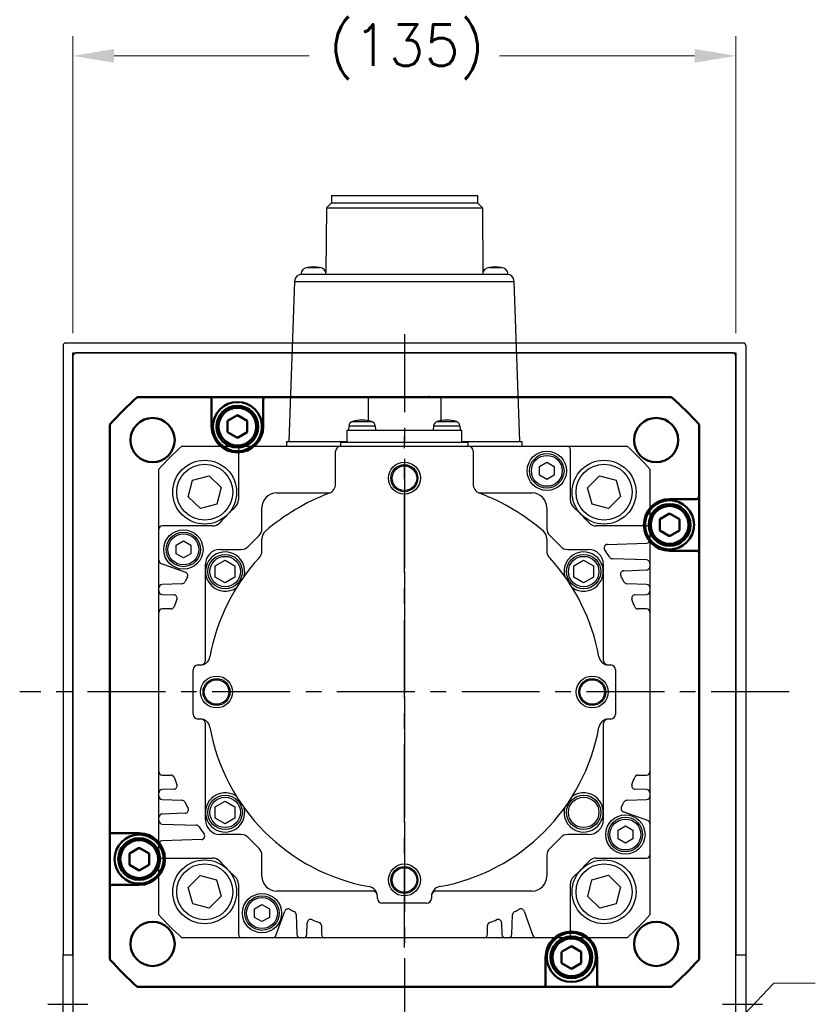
# Model space of a CAD drawing. Extents: x 47048 to 48733, y 10397 to 11585.
# Tile 10 of 25: x 48410 to 48571, y 10897 to 11097. Entities that reach past the tile are written whole.
import ezdxf

# ---------------------------------------------------------------- set-up
doc = ezdxf.new("R2010")
doc.units = 0
doc.header["$LTSCALE"] = 25.4
doc.linetypes.add('CENTER', pattern=[2, 1.25, -0.25, 0.25, -0.25])
doc.layers.get('0').update_dxf_attribs({"linetype": 'CONTINUOUS'})
doc.layers.get('Defpoints').update_dxf_attribs({"linetype": 'CONTINUOUS'})
for name, color, linetype, lineweight in [('2d ConnectionPoints', 7, 'CONTINUOUS', 50), ('AM_0', 7, 'CONTINUOUS', 50), ('ATA-DIM', 252, 'CONTINUOUS', 25)]:
    doc.layers.add(name, color=color, linetype=linetype, lineweight=lineweight)
doc.layers.add('ATA-CENTER', color=133, linetype='CENTER')
doc.styles.get("Standard").update_dxf_attribs({"font": 'simplex.shx'})
doc.dimstyles.new('ata_A1', dxfattribs={"dimtxt": 4.2, "dimasz": 4.2, "dimexe": 2, "dimexo": 2, "dimgap": 2, "dimtad": 0, "dimtih": 1, "dimtoh": 1, "dimdec": 6, "dimdsep": 46, "dimtxsty": 'Standard', "dimcen": 0, "dimclrd": 252, "dimclre": 252, "dimclrt": 4, "dimadec": 6, "dimazin": 2, "dimtfac": 1, "dimtdec": 6, "dimtofl": 0, "dimtmove": 0, "dimatfit": 3, "dimfxl": 0, "dimtolj": 1, "dimtzin": 0, "dimlwd": 0, "dimlwe": 0, "dimarcsym": 0})

# ---------------------------------------------------------------- blocks, each defined once
blk = doc.blocks.new('*D19564')
at = {"layer": 'ATA-DIM', "color": 252, "lineweight": 0}
for p, q in [((48563.82, 10901.23), (48542.39, 10878.76)), ((48572.24, 10901.23), (48563.82, 10901.23))]:
    blk.add_line(p, q, dxfattribs=at)
at = {"layer": 'ATA-DIM', "color": 252}
blk.add_solid([(48541.38, 10879.72), (48543.4, 10877.79), (48536.59, 10872.68)], dxfattribs=at)
at = {"layer": 'Defpoints', "color": 0}
for p in [(48536.59, 10872.68), (48529, 10864.72)]:
    blk.add_point(p, dxfattribs=at)
at = {"layer": 'ATA-DIM', "color": 4, "ltscale": 0.2, "insert": (48614.42, 10901.23), "char_height": 8.4, "attachment_point": 5}
blk.add_mtext('4-%%c11 THRU', dxfattribs=at)
blk = doc.blocks.new('*D19563')
at = {"layer": 'ATA-DIM', "color": 252, "lineweight": 0}
for p, q in [((48421.1, 11033.5), (48421.1, 11093.94)), ((48556.1, 11033.5), (48556.1, 11093.94)), ((48429.5, 11089.94), (48469.23, 11089.94)), ((48547.7, 11089.94), (48507.98, 11089.94))]:
    blk.add_line(p, q, dxfattribs=at)
at = {"layer": 'ATA-DIM', "color": 252}
for points in [[(48429.5, 11091.34), (48429.5, 11088.54), (48421.1, 11089.94)], [(48547.7, 11088.54), (48547.7, 11091.34), (48556.1, 11089.94)]]:
    blk.add_solid(points, dxfattribs=at)
at = {"layer": 'Defpoints', "color": 0}
for p in [(48556.1, 11089.94), (48421.1, 11029.5), (48556.1, 11029.5)]:
    blk.add_point(p, dxfattribs=at)
at = {"layer": 'ATA-DIM', "color": 4, "ltscale": 0.2, "insert": (48473.23, 11096.33), "char_height": 8.4, "attachment_point": 1}
blk.add_mtext('\\A1;(135)', dxfattribs=at)
blk = doc.blocks.new('DFH EH')
for p, q in [((33659.8, 3135.59), (33659.8, 3011.59)), ((33798.3, 3136.09), (33660.3, 3136.09)), ((33798.8, 3135.59), (33798.8, 3011.59)), ((33661.8, 3011.59), (33661.8, 3134.09)), ((33661.8, 3134.09), (33796.8, 3134.09)), ((33796.8, 3134.09), (33796.8, 3011.59)), ((33659.8, 3130.59), (33659.8, 3011.59)), ((33659.8, 2991.59), (33659.8, 3011.59)), ((33659.8, 3011.59), (33661.8, 3011.59)), ((33659.8, 2991.59), (33659.8, 3011.59)), ((33661.8, 3011.59), (33661.8, 2991.59)), ((33796.8, 3011.59), (33798.8, 3011.59)), ((33796.8, 2991.59), (33796.8, 3011.59)), ((33798.8, 3011.59), (33798.8, 2991.59)), ((33659.8, 2991.59), (33659.8, 2946.59)), ((33661.8, 2991.59), (33659.8, 2991.59)), ((33659.8, 2991.59), (33659.8, 2867.59)), ((33661.8, 2869.09), (33661.8, 2991.59)), ((33798.8, 2991.59), (33796.8, 2991.59)), ((33796.8, 2991.59), (33796.8, 2869.09)), ((33798.8, 2991.59), (33798.8, 2867.59)), ((33659.8, 2936.59), (33659.8, 2946.59)), ((33659.8, 2936.59), (33659.8, 2872.59)), ((33796.8, 2869.09), (33661.8, 2869.09)), ((33660.3, 2867.09), (33798.3, 2867.09))]:
    blk.add_line(p, q)
for centre, start, end in [((33660.3, 3135.59), 90, 180), ((33798.3, 3135.59), 0, 90), ((33660.3, 2867.59), 180, 270), ((33798.3, 2867.59), 270, 0)]:
    blk.add_arc(centre, 0.5, start, end)
at = {"layer": 'ATA-CENTER', "ltscale": 0.5}
for p, q in [((33656.68, 3001.59), (33664.81, 3001.59)), ((33794.06, 3001.59), (33802.19, 3001.59))]:
    blk.add_line(p, q, dxfattribs=at)

msp = doc.modelspace()

# ---------------------------------------------------------------- linework, layer by layer
for p, q in [((48473.7344126, 11061.503029), (48473.7344126, 11060.003029)), ((48473.7344126, 11061.503029), (48503.4744126, 11061.503029)), ((48503.4744126, 11061.503029), (48503.4744126, 11060.003029)), ((48473.7344126, 11060.003029), (48472.7344126, 11059.003029)), ((48473.7344126, 11060.003029), (48503.4744126, 11060.003029)), ((48503.4744126, 11060.003029), (48504.4744126, 11059.003029)), ((48472.7344126, 11059.003029), (48472.6370389, 11045.8575816)), ((48472.7344126, 11059.003029), (48504.4744126, 11059.003029)), ((48504.4744126, 11059.003029), (48504.5717862, 11045.8575816)), ((48467.5044126, 11045.503029), (48467.7402519, 11045.503029)), ((48467.7402519, 11045.503029), (48509.4685732, 11045.503029)), ((48468.9025187, 11046.899075), (48471.3063064, 11046.899075)), ((48505.9025187, 11046.899075), (48508.3063064, 11046.899075)), ((48509.4685732, 11045.503029), (48509.7044126, 11045.503029)), ((48466.2411656, 11044.0553782), (48465.1044126, 11011.503029)), ((48466.2411656, 11044.0553782), (48510.9676595, 11044.0553782)), ((48512.1044126, 11011.503029), (48510.9676595, 11044.0553782)), ((48421.1044126, 11029.003029), (48421.6044126, 11029.503029)), ((48555.6044126, 11029.503029), (48421.6044126, 11029.503029)), ((48555.6044126, 11029.503029), (48556.1044126, 11029.003029)), ((48421.1044126, 11029.003029), (48421.1044126, 10765.003029)), ((48556.1044126, 10765.003029), (48556.1044126, 11029.003029)), ((48481.2044126, 11020.503029), (48481.2044126, 11015.6941174)), ((48481.2044126, 11020.503029), (48496.0044126, 11020.503029)), ((48496.0044126, 11020.503029), (48496.0044126, 11015.6941174)), ((48478.0147853, 11015.5231376), (48481.9340398, 11015.5231376)), ((48495.2747853, 11015.5231376), (48499.1940398, 11015.5231376)), ((48476.9044126, 11013.803029), (48476.9044126, 11011.303029)), ((48476.9044126, 11013.803029), (48500.3044126, 11013.803029)), ((48477.2985372, 11014.6502778), (48477.2244126, 11013.803029)), ((48477.2985372, 11014.6502778), (48482.6502879, 11014.6502778)), ((48482.6502879, 11014.6502778), (48482.7244126, 11013.803029)), ((48494.5585372, 11014.6502778), (48494.4844126, 11013.803029)), ((48494.5585372, 11014.6502778), (48499.9102879, 11014.6502778)), ((48499.9102879, 11014.6502778), (48499.9844126, 11013.803029)), ((48500.3044126, 11011.303029), (48500.3044126, 11013.803029)), ((48464.6044126, 11011.503029), (48464.6044126, 11010.503029)), ((48464.6044126, 11011.503029), (48476.9044126, 11011.503029)), ((48475.6044126, 11011.303029), (48475.6044126, 11010.503029)), ((48475.6044126, 11011.303029), (48501.6044126, 11011.303029)), ((48500.3044126, 11011.503029), (48512.6044126, 11011.503029)), ((48501.6044126, 11010.503029), (48501.6044126, 11011.303029)), ((48512.6044126, 11010.503029), (48512.6044126, 11011.503029)), ((48443.2585197, 11010.503029), (48455.5030201, 11010.503029)), ((48454.807195, 11009.8072039), (48454.807195, 10999.5736937)), ((48455.5030201, 11010.503029), (48475.6044126, 11010.503029)), ((48474.6044126, 11002.8298821), (48474.6044126, 11009.503029)), ((48475.6044126, 11010.503029), (48501.6044126, 11010.503029)), ((48501.6044126, 11010.503029), (48521.7058034, 11010.503029)), ((48502.6044126, 11009.503029), (48502.6044126, 11002.8298821)), ((48521.7058034, 11010.503029), (48533.9503054, 11010.503029)), ((48522.4016284, 10999.5736937), (48522.4016284, 11009.8072039)), ((48516.1044126, 11006.3690544), (48517.6044126, 11007.2350798)), ((48517.6044126, 11007.2350798), (48519.1044126, 11006.3690544)), ((48438.6044117, 10993.6044206), (48438.6044126, 11005.8489218)), ((48516.1044126, 11004.6370035), (48516.1044126, 11006.3690544)), ((48519.1044126, 11006.3690544), (48519.1044126, 11004.6370035)), ((48538.6044126, 11005.8489218), (48538.6044117, 10993.6044206)), ((48444.6064741, 11000.2402107), (48445.4781172, 11003.5928572)), ((48445.4781172, 11003.5928572), (48448.8174158, 11004.5143153)), ((48448.8174158, 11004.5143153), (48451.2850712, 11002.083127)), ((48517.6044126, 11003.7709781), (48516.1044126, 11004.6370035)), ((48519.1044126, 11004.6370035), (48517.6044126, 11003.7709781)), ((48525.910406, 11002.033312), (48528.3415943, 11004.5009674)), ((48528.3415943, 11004.5009674), (48531.6942408, 11003.6293243)), ((48531.6942408, 11003.6293243), (48532.6156989, 11000.2900257)), ((48451.2850712, 11002.083127), (48450.4134281, 10998.7304805)), ((48526.8318642, 10998.6940134), (48525.910406, 11002.033312)), ((48447.0741295, 10997.8090224), (48444.6064741, 11000.2402107)), ((48462.6044126, 11001.003029), (48473.4184196, 11001.003029)), ((48503.7904055, 11001.003029), (48514.6044126, 11001.003029)), ((48532.6156989, 11000.2900257), (48530.1845106, 10997.8223703)), ((48450.4134281, 10998.7304805), (48447.0741295, 10997.8090224)), ((48459.6044126, 10993.7514561), (48459.6044126, 10998.003029)), ((48517.6044126, 10998.003029), (48517.6044126, 10993.7514561)), ((48530.1845106, 10997.8223703), (48526.8318642, 10998.6940134)), ((48438.6044117, 10987.3321992), (48438.6044117, 10993.6044206)), ((48449.533747, 10994.3002457), (48439.3002368, 10994.3002457)), ((48537.9085867, 10994.3002457), (48527.6750765, 10994.3002457)), ((48538.6044117, 10993.6044206), (48538.6044117, 10991.4930708)), ((48442.1044126, 10990.3690544), (48443.6044126, 10991.2350798)), ((48443.6044126, 10991.2350798), (48445.1044126, 10990.3690544)), ((48456.770199, 10990.0888154), (48459.0186261, 10992.3372425)), ((48459.6044126, 10989.2095178), (48459.6044126, 10991.6889633)), ((48517.6044126, 10991.6889633), (48517.6044126, 10989.2095178)), ((48518.190199, 10992.3372425), (48520.4386261, 10990.0888154)), ((48538.6044117, 10991.4930708), (48538.6044117, 10986.6700447)), ((48442.1044126, 10988.6370035), (48442.1044126, 10990.3690544)), ((48445.1044126, 10990.3690544), (48445.1044126, 10988.6370035)), ((48451.1044126, 10989.503029), (48455.3559854, 10989.503029)), ((48521.8528397, 10989.503029), (48526.1044126, 10989.503029)), ((48529.9371459, 10990.5184528), (48537.9328706, 10990.7976697)), ((48438.6044117, 10981.6998658), (48438.6044117, 10987.3321992)), ((48443.6044126, 10987.7709781), (48442.1044126, 10988.6370035)), ((48445.1044126, 10988.6370035), (48443.6044126, 10987.7709781)), ((48450.1044126, 10986.1577295), (48452.1044126, 10987.31243)), ((48452.1044126, 10987.31243), (48454.1044126, 10986.1577295)), ((48523.1044126, 10986.1577295), (48525.1044126, 10987.31243)), ((48525.1044126, 10987.31243), (48527.1044126, 10986.1577295)), ((48537.9328706, 10987.3654459), (48530.9732792, 10987.6084802)), ((48439.0622506, 10986.6783375), (48444.0338036, 10984.8688402)), ((48448.1044126, 10985.003029), (48448.1044126, 10986.503029)), ((48448.1044126, 10967.003029), (48448.1044126, 10985.003029)), ((48450.1044126, 10983.8483284), (48450.1044126, 10986.1577295)), ((48454.1044126, 10986.1577295), (48454.1044126, 10983.8483284)), ((48523.1044126, 10983.8483284), (48523.1044126, 10986.1577295)), ((48527.1044126, 10986.1577295), (48527.1044126, 10983.8483284)), ((48529.1044126, 10986.503029), (48529.1044126, 10985.003029)), ((48529.1044126, 10985.003029), (48529.1044126, 10967.003029)), ((48533.2519729, 10985.1670123), (48537.9328706, 10985.3304729)), ((48538.6044117, 10986.6700447), (48538.6044117, 10986.025874)), ((48538.6044117, 10986.025874), (48538.6044117, 10981.6998658)), ((48452.1044126, 10982.6936279), (48450.1044126, 10983.8483284)), ((48454.1044126, 10983.8483284), (48452.1044126, 10982.6936279)), ((48525.1044126, 10982.6936279), (48523.1044126, 10983.8483284)), ((48527.1044126, 10983.8483284), (48525.1044126, 10982.6936279)), ((48438.6044117, 10981.0556951), (48438.6044117, 10981.6998658)), ((48438.6044117, 10976.7058123), (48438.6044117, 10981.0556951)), ((48443.3133996, 10982.5362577), (48439.2759528, 10982.395267)), ((48537.9328706, 10982.395267), (48533.8954239, 10982.5362577)), ((48538.6044117, 10981.6998658), (48538.6044117, 10981.0556951)), ((48538.6044117, 10981.0556951), (48538.6044117, 10976.7058123)), ((48439.2759528, 10980.3602939), (48441.6598436, 10980.2770466)), ((48535.5489799, 10980.2770466), (48537.9328706, 10980.3602939)), ((48441.0596687, 10977.4016373), (48439.3002368, 10977.4016373)), ((48537.9085867, 10977.4016373), (48536.1491548, 10977.4016373)), ((48438.6044117, 10944.3002457), (48438.6044117, 10976.7058123)), ((48538.6044117, 10976.7058123), (48538.6044117, 10944.3002457)), ((48445.6044126, 10956.003029), (48445.6044126, 10965.003029)), ((48446.6044126, 10966.003029), (48447.0254215, 10966.003029)), ((48530.1834037, 10966.003029), (48530.6044126, 10966.003029)), ((48531.6044126, 10965.003029), (48531.6044126, 10956.003029)), ((48447.0254215, 10955.003029), (48446.6044126, 10955.003029)), ((48530.6044126, 10955.003029), (48530.1834037, 10955.003029)), ((48448.1044126, 10936.003029), (48448.1044126, 10954.003029)), ((48529.1044126, 10954.003029), (48529.1044126, 10936.003029)), ((48438.6044117, 10939.9503628), (48438.6044117, 10944.3002457)), ((48439.3002368, 10943.6044206), (48441.0596687, 10943.6044206)), ((48536.1491548, 10943.6044206), (48537.9085867, 10943.6044206)), ((48538.6044117, 10944.3002457), (48538.6044117, 10939.9503628)), ((48438.6044117, 10939.3061921), (48438.6044117, 10939.9503628)), ((48438.6044117, 10934.9801839), (48438.6044117, 10939.3061921)), ((48441.6598436, 10940.7290113), (48439.2759528, 10940.645764)), ((48537.9328706, 10940.645764), (48535.5489799, 10940.7290113)), ((48538.6044117, 10939.9503628), (48538.6044117, 10939.3061921)), ((48538.6044117, 10939.3061921), (48538.6044117, 10933.6738587)), ((48439.2759528, 10938.6107909), (48443.3133996, 10938.4698002)), ((48450.1044126, 10937.1577295), (48452.1044126, 10938.31243)), ((48450.1044126, 10934.8483284), (48450.1044126, 10937.1577295)), ((48452.1044126, 10938.31243), (48454.1044126, 10937.1577295)), ((48454.1044126, 10937.1577295), (48454.1044126, 10934.8483284)), ((48533.8954239, 10938.4698002), (48537.9328706, 10938.6107909)), ((48438.6044117, 10934.3360132), (48438.6044117, 10934.9801839)), ((48443.9568506, 10935.8390456), (48439.2759528, 10935.6755851)), ((48448.1044126, 10934.503029), (48448.1044126, 10936.003029)), ((48529.1044126, 10936.003029), (48529.1044126, 10934.503029)), ((48538.1465729, 10934.3277204), (48533.1750199, 10936.1372177)), ((48438.6044117, 10929.5129871), (48438.6044117, 10934.3360132)), ((48439.2759528, 10933.640612), (48446.2355443, 10933.3975777)), ((48452.1044126, 10933.6936279), (48450.1044126, 10934.8483284)), ((48454.1044126, 10934.8483284), (48452.1044126, 10933.6936279)), ((48532.1044126, 10932.3690544), (48533.6044126, 10933.2350798)), ((48533.6044126, 10933.2350798), (48535.1044126, 10932.3690544)), ((48538.6044117, 10933.6738587), (48538.6044117, 10927.4016373)), ((48455.3559854, 10931.503029), (48451.1044126, 10931.503029)), ((48459.0186261, 10928.6688154), (48456.770199, 10930.9172425)), ((48520.4386261, 10930.9172425), (48518.190199, 10928.6688154)), ((48526.1044126, 10931.503029), (48521.8528397, 10931.503029)), ((48532.1044126, 10930.6370035), (48532.1044126, 10932.3690544)), ((48535.1044126, 10932.3690544), (48535.1044126, 10930.6370035)), ((48438.6044117, 10927.4016373), (48438.6044117, 10929.5129871)), ((48447.2716776, 10930.4876051), (48439.2759528, 10930.2083882)), ((48533.6044126, 10929.7709781), (48532.1044126, 10930.6370035)), ((48535.1044126, 10930.6370035), (48533.6044126, 10929.7709781)), ((48438.6044126, 10915.1571361), (48438.6044117, 10927.4016373)), ((48459.6044126, 10923.003029), (48459.6044126, 10927.2546018)), ((48517.6044126, 10927.2546018), (48517.6044126, 10923.003029)), ((48538.6044117, 10927.4016373), (48538.6044126, 10915.1571361)), ((48439.3002368, 10926.7058123), (48449.533747, 10926.7058123)), ((48527.6750765, 10926.7058123), (48537.9085867, 10926.7058123)), ((48444.5931262, 10920.7160322), (48447.0243145, 10923.1836876)), ((48447.0243145, 10923.1836876), (48450.376961, 10922.3120445)), ((48526.795397, 10922.2755774), (48530.1346956, 10923.1970355)), ((48530.1346956, 10923.1970355), (48532.602351, 10920.7658472)), ((48450.376961, 10922.3120445), (48451.2984191, 10918.9727459)), ((48454.807195, 10921.4323642), (48454.807195, 10911.198854)), ((48522.4016284, 10911.198854), (48522.4016284, 10921.4323642)), ((48525.9237539, 10918.9229309), (48526.795397, 10922.2755774)), ((48445.5145843, 10917.3767336), (48444.5931262, 10920.7160322)), ((48451.2984191, 10918.9727459), (48448.8672308, 10916.5050905)), ((48482.1044126, 10920.003029), (48462.6044126, 10920.003029)), ((48483.1044126, 10918.503029), (48483.1044126, 10918.9240379)), ((48494.1044126, 10918.9240379), (48494.1044126, 10918.503029)), ((48514.6044126, 10920.003029), (48495.1044126, 10920.003029)), ((48528.3914093, 10916.4917426), (48525.9237539, 10918.9229309)), ((48532.602351, 10920.7658472), (48531.7307079, 10917.4132007)), ((48448.8672308, 10916.5050905), (48445.5145843, 10917.3767336)), ((48458.1044126, 10916.3690544), (48459.6044126, 10917.2350798)), ((48459.6044126, 10917.2350798), (48461.1044126, 10916.3690544)), ((48493.1044126, 10917.503029), (48484.1044126, 10917.503029)), ((48531.7307079, 10917.4132007), (48528.3914093, 10916.4917426)), ((48458.1044126, 10914.6370035), (48458.1044126, 10916.3690544)), ((48461.1044126, 10916.3690544), (48461.1044126, 10914.6370035)), ((48462.4291031, 10910.9608678), (48464.2386005, 10915.9324208)), ((48466.571183, 10915.2120168), (48466.7121737, 10911.1745701)), ((48510.4966498, 10911.1745701), (48510.6376405, 10915.2120168)), ((48512.970223, 10915.9324208), (48514.7797203, 10910.9608678)), ((48459.6044126, 10913.7709781), (48458.1044126, 10914.6370035)), ((48461.1044126, 10914.6370035), (48459.6044126, 10913.7709781)), ((48468.7471468, 10911.1745701), (48468.8303941, 10913.5584608)), ((48471.7058034, 10912.9582859), (48471.7058034, 10911.198854)), ((48505.5030201, 10911.198854), (48505.5030201, 10912.9582859)), ((48508.3784294, 10913.5584608), (48508.4616767, 10911.1745701)), ((48455.5030201, 10910.503029), (48443.2585197, 10910.503029)), ((48461.7752415, 10910.503029), (48455.5030201, 10910.503029)), ((48467.4075749, 10910.503029), (48461.7752415, 10910.503029)), ((48468.0517456, 10910.503029), (48467.4075749, 10910.503029)), ((48472.4016284, 10910.503029), (48468.0517456, 10910.503029)), ((48504.807195, 10910.503029), (48472.4016284, 10910.503029)), ((48509.1570779, 10910.503029), (48504.807195, 10910.503029)), ((48509.8012486, 10910.503029), (48509.1570779, 10910.503029)), ((48515.433582, 10910.503029), (48509.8012486, 10910.503029)), ((48521.7058034, 10910.503029), (48515.433582, 10910.503029)), ((48533.9503054, 10910.503029), (48521.7058034, 10910.503029))]:
    msp.add_line(p, q)
for centre, radius in [((48517.6044126, 11005.503029), 4), ((48447.9457726, 11001.1616689), 6.5), ((48488.6044126, 11004.003029), 3.25), ((48517.6044126, 11005.503029), 3.5), ((48517.6044126, 11005.503029), 3.15), ((48529.2630525, 11001.1616689), 6.5), ((48447.9457726, 11001.1616689), 5.7), ((48488.6044126, 11004.003029), 2.75), ((48488.6044126, 11004.003029), 2.5), ((48529.2630525, 11001.1616689), 5.7), ((48443.6044126, 10989.503029), 4), ((48443.6044126, 10989.503029), 3.5), ((48443.6044126, 10989.503029), 3.15), ((48452.1044126, 10985.003029), 3.5), ((48452.1044126, 10985.003029), 3.1), ((48525.1044126, 10985.003029), 3.5), ((48525.1044126, 10985.003029), 3.1), ((48450.3544126, 10960.503029), 3.25), ((48450.3544126, 10960.503029), 2.75), ((48450.3544126, 10960.503029), 2.5), ((48526.8544126, 10960.503029), 3.25), ((48526.8544126, 10960.503029), 2.75), ((48526.8544126, 10960.503029), 2.5), ((48452.1044126, 10936.003029), 3.5), ((48452.1044126, 10936.003029), 3.1), ((48525.1044126, 10936.003029), 3.5), ((48525.1044126, 10936.003029), 3.1), ((48533.6044126, 10931.503029), 4), ((48533.6044126, 10931.503029), 3.5), ((48533.6044126, 10931.503029), 3.15), ((48447.9457726, 10919.844389), 6.5), ((48447.9457726, 10919.844389), 5.7), ((48488.6044126, 10922.253029), 3.25), ((48488.6044126, 10922.253029), 2.75), ((48529.2630525, 10919.844389), 6.5), ((48529.2630525, 10919.844389), 5.7), ((48488.6044126, 10922.253029), 2.5), ((48459.6044126, 10915.503029), 4), ((48459.6044126, 10915.503029), 3.5), ((48459.6044126, 10915.503029), 3.15)]:
    msp.add_circle(centre, radius)
for centre, radius, start, end in [((48467.7402519, 11044.003029), 1.5, 90, 178), ((48469.0010275, 11045.4023132), 1.5, 93.765468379, 176.150043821), ((48470.1044126, 11040.003029), 7, 80.113375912, 99.886624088), ((48471.2077976, 11045.4023132), 1.5, 3.849956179, 86.234531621), ((48506.0010275, 11045.4023132), 1.5, 93.765468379, 176.150043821), ((48507.1044126, 11040.003029), 7, 80.113375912, 99.886624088), ((48508.2077976, 11045.4023132), 1.5, 3.849956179, 86.234531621), ((48509.4685732, 11044.003029), 1.5, 2, 90), ((48478.2947319, 11014.5631221), 1, 106.257021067, 175.000000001), ((48479.9744126, 11008.803029), 7, 73.742973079, 106.257026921), ((48481.6540932, 11014.5631221), 1, 4.999999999, 73.742978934), ((48495.5547319, 11014.5631221), 1, 106.257021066, 175.000000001), ((48497.2344126, 11008.803029), 7, 73.742973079, 106.257026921), ((48498.9140932, 11014.5631221), 1, 4.999999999, 73.742978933), ((48488.6044126, 10960.503029), 67.5, 132.205446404, 137.794553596), ((48455.5030201, 11009.8072039), 0.695825, 89.999999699, 180), ((48475.6044126, 11009.503029), 1, 90, 180), ((48501.6044126, 11009.503029), 1, 0, 90), ((48521.7058034, 11009.8072039), 0.6958251, 0, 90.000000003), ((48488.6044126, 10960.503029), 67.5, 42.205446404, 47.794553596), ((48472.6044126, 11002.8298821), 2, 290.707124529, 0), ((48504.6044126, 11002.8298821), 2, 180, 249.292875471), ((48452.8191235, 10999.5736937), 1.9880716, 312.486940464, 0), ((48462.6044126, 10998.003029), 3, 90, 180), ((48488.6044126, 10960.503029), 43.25, 110.707124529, 130.885192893), ((48488.6044126, 10960.503029), 43.25, 49.114807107, 69.292875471), ((48514.6044126, 10998.003029), 3, 0, 90), ((48524.3897, 10999.5736937), 1.9880716, 180, 227.513059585), ((48488.6044118, 10960.503029), 50.9940358, 132.486940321, 137.513059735), ((48488.6044117, 10960.503029), 50.9940358, 42.486939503, 47.513059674), ((48439.3002368, 10993.6044206), 0.6958251, 90.00000122, 180), ((48449.533747, 10996.2883172), 1.9880716, 269.99999977, 317.513059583), ((48457.6044126, 10993.7514561), 2, 315, 0), ((48461.6044126, 10991.6889633), 2, 130.885192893, 180), ((48515.6044126, 10991.6889633), 2, 0, 49.114807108), ((48519.6044126, 10993.7514561), 2, 180, 225), ((48527.6750765, 10996.2883172), 1.9880716, 222.486959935, 270.000000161), ((48537.9085867, 10993.6044206), 0.6958251, 0, 90), ((48537.9085867, 10991.4930708), 0.6958251, 271.999999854, 0), ((48451.1044126, 10986.503029), 3, 90, 180), ((48455.3559854, 10991.503029), 2, 270, 315), ((48457.6044126, 10989.2095178), 2, 317.199850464, 0), ((48519.6044126, 10989.2095178), 2, 180, 222.800173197), ((48521.8528397, 10991.503029), 2, 225, 270), ((48526.1044126, 10986.503029), 3, 0, 90), ((48529.9614299, 10989.8230516), 0.6958251, 91.999999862, 215.334701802), ((48488.6044117, 10960.503029), 50, 33.256317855, 35.334701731), ((48439.3002368, 10987.3321992), 0.695825, 179.999998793, 249.999999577), ((48452.1044126, 10985.003029), 4, 347.077132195, 305.181246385), ((48488.6044126, 10960.503029), 40.25, 137.199825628, 169.77496314), ((48488.6044126, 10960.503029), 40.25, 10.22503686, 42.800173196), ((48525.1044126, 10985.003029), 4, 234.818753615, 192.922867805), ((48530.9975631, 10988.3038813), 0.695825, 213.25631749, 267.999999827), ((48537.9085867, 10986.6700447), 0.6958251, 0, 88.000000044), ((48533.2762569, 10984.4716111), 0.6958251, 91.999999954, 208.223150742), ((48537.9085867, 10986.025874), 0.6958251, 271.999999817, 0), ((48488.6044117, 10960.5030289), 50, 152.112964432, 153.363294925), ((48443.7958174, 10984.2149786), 0.695825, 332.11296468, 69.999999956), ((48488.6044117, 10960.503029), 50, 26.636804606, 28.215582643), ((48439.3002368, 10981.6998658), 0.6958251, 92.000000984, 180), ((48439.3002368, 10981.0556951), 0.695825, 179.999999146, 268.000000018), ((48443.2891157, 10983.2316589), 0.6958251, 271.999999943, 333.356032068), ((48533.9197078, 10983.2316589), 0.695825, 206.636804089, 267.999999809), ((48537.9085867, 10981.6998658), 0.6958251, 0, 88.000000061), ((48537.9085867, 10981.0556951), 0.6958251, 271.99999981, 0), ((48441.6355596, 10979.5816455), 0.6958251, 337.893147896, 88.000000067), ((48488.6044117, 10960.5030288), 50, 157.893147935, 159.692475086), ((48535.5732639, 10979.5816455), 0.6958251, 91.999999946, 202.104765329), ((48488.6044118, 10960.5030288), 50, 20.307524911, 22.106881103), ((48439.3002368, 10976.7058123), 0.6958251, 90, 180), ((48441.0596687, 10978.0974624), 0.695825, 269.99999962, 339.692474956), ((48536.1491548, 10978.0974624), 0.6958251, 200.307525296, 270.000000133), ((48537.9085867, 10976.7058123), 0.6958251, 0, 90), ((48447.0254215, 10968.003029), 2, 270, 349.774963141), ((48447.1044126, 10967.003029), 1, 280.907887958, 0), ((48530.1834037, 10968.003029), 2, 190.225036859, 270), ((48530.1044126, 10967.003029), 1, 180, 259.092112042), ((48446.6044126, 10965.003029), 1, 90, 180), ((48530.6044126, 10965.003029), 1, 0, 90), ((48446.6044126, 10956.003029), 1, 180, 270), ((48447.0254215, 10953.003029), 2, 10.22503686, 90), ((48447.1044126, 10954.003029), 1, 0, 79.092112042), ((48530.1834037, 10953.003029), 2, 90, 169.77496314), ((48530.1044126, 10954.003029), 1, 100.907887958, 180), ((48530.6044126, 10956.003029), 1, 270, 0), ((48488.6044126, 10960.503029), 40.25, 190.22503686, 259.77496314), ((48488.6044126, 10960.503029), 40.25, 280.22503686, 349.77496314), ((48439.3002368, 10944.3002456), 0.695825, 180, 270), ((48441.0596687, 10942.9085956), 0.6958251, 20.307524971, 90.000000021), ((48488.6044117, 10960.5030291), 50, 200.307524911, 202.106909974), ((48488.6044118, 10960.5030291), 50, 337.893147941, 339.692475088), ((48536.1491548, 10942.9085956), 0.6958251, 89.999999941, 159.692475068), ((48537.9085867, 10944.3002457), 0.695825, 270, 0), ((48441.6355596, 10941.4244125), 0.6958251, 271.999999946, 22.102690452), ((48535.5732639, 10941.4244125), 0.695825, 157.893147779, 268.00000011), ((48439.3002368, 10939.9503628), 0.6958251, 92.000000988, 180), ((48439.3002368, 10939.3061921), 0.695825, 179.999999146, 267.999999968), ((48452.1044126, 10936.003029), 4, 54.818753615, 12.922867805), ((48525.1044126, 10936.003029), 4, 167.077132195, 125.181246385), ((48537.9085867, 10939.9503628), 0.6958251, 0, 88.000000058), ((48537.9085867, 10939.3061921), 0.6958251, 271.999999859, 0), ((48443.2891157, 10937.774399), 0.695825, 26.636804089, 87.999999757), ((48488.6044118, 10960.5030289), 50, 206.636804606, 208.215804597), ((48533.413006, 10936.7910793), 0.695825, 152.112964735, 249.999999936), ((48488.6044118, 10960.5030291), 50, 332.112964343, 333.363294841), ((48533.9197078, 10937.774399), 0.6958251, 91.999999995, 153.356031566), ((48439.3002368, 10934.9801839), 0.6958251, 92.000000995, 180), ((48443.9325666, 10936.5344468), 0.6958251, 271.999999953, 28.207201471), ((48439.3002368, 10934.3360132), 0.695825, 179.999999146, 268.000000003), ((48446.2112604, 10932.7021766), 0.6958251, 33.256263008, 88.000000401), ((48488.6044117, 10960.503029), 50, 213.256318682, 215.334701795), ((48451.1044126, 10934.503029), 3, 180, 270), ((48526.1044126, 10934.503029), 3, 270, 0), ((48537.9085867, 10933.6738587), 0.6958251, 0, 69.99999987), ((48447.2473936, 10931.1830063), 0.6958251, 271.999999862, 35.334701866), ((48455.3559854, 10929.503029), 2, 45, 90), ((48521.8528397, 10929.503029), 2, 90, 135), ((48439.3002368, 10929.5129871), 0.6958251, 92.000001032, 180), ((48439.3002368, 10927.4016373), 0.695825, 180, 270), ((48457.6044126, 10927.2546018), 2, 0, 45), ((48519.6044126, 10927.2546018), 2, 135, 180), ((48537.9085867, 10927.4016373), 0.695825, 269.999999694, 0), ((48449.533747, 10924.7177407), 1.9880716, 42.486906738, 90.000000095), ((48488.6044118, 10960.5030289), 50.9940358, 222.48694157, 227.513059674), ((48488.6044117, 10960.5030289), 50.9940358, 312.486940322, 317.513059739), ((48527.6750765, 10924.7177407), 1.9880716, 89.999999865, 137.513059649), ((48452.8191235, 10921.4323642), 1.9880716, 0, 47.513059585), ((48462.6044126, 10923.003029), 3, 180, 270), ((48514.6044126, 10923.003029), 3, 270, 0), ((48524.3897, 10921.4323642), 1.9880716, 132.486940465, 180), ((48481.1044126, 10918.9240379), 2, 0, 79.77496314), ((48496.1044126, 10918.9240379), 2, 100.22503686, 180), ((48482.1044126, 10919.003029), 1, 10.907887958, 90), ((48495.1044126, 10919.003029), 1, 90, 169.092112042), ((48484.1044126, 10918.503029), 1, 180, 270), ((48493.1044126, 10918.503029), 1, 270, 0), ((48488.6044126, 10960.503029), 67.5, 222.205446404, 227.794553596), ((48464.8924621, 10915.6944347), 0.6958251, 62.11288589, 159.999999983), ((48488.6044121, 10960.5030287), 50, 242.112965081, 243.363177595), ((48465.8757818, 10915.1877329), 0.695825, 1.999999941, 63.364431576), ((48511.3330417, 10915.1877329), 0.695825, 116.636805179, 178.000000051), ((48488.6044113, 10960.5030287), 50, 296.63680519, 297.887036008), ((48512.3163614, 10915.6944347), 0.695825, 19.999999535, 117.88703607), ((48488.6044126, 10960.503029), 67.5, 312.205446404, 317.794553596), ((48469.5257952, 10913.5341768), 0.6958251, 67.893203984, 177.999999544), ((48488.604412, 10960.5030289), 50, 247.893146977, 249.692365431), ((48471.0099783, 10912.9582859), 0.6958251, 0, 69.700340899), ((48506.1988451, 10912.9582859), 0.6958251, 110.307524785, 180), ((48488.6044116, 10960.5030289), 50, 290.307524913, 292.106852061), ((48507.6830282, 10913.5341768), 0.695825, 1.999999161, 112.106852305), ((48455.5030201, 10911.198854), 0.6958251, 180, 270), ((48461.7752415, 10911.198854), 0.695825, 269.99999996, 340.000000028), ((48467.4075749, 10911.198854), 0.6958251, 182.000001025, 270.000000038), ((48468.0517456, 10911.198854), 0.695825, 270.000000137, 357.999999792), ((48472.4016284, 10911.198854), 0.6958251, 180, 270.000000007), ((48504.807195, 10911.198854), 0.695825, 269.999999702, 0), ((48509.1570779, 10911.198854), 0.6958251, 182.000000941, 270.000000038), ((48509.8012486, 10911.198854), 0.695825, 269.999998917, 358.000000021), ((48515.433582, 10911.198854), 0.695825, 199.999999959, 270.000000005), ((48521.7058034, 10911.198854), 0.695825, 269.999999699, 0)]:
    msp.add_arc(centre, radius, start, end)
at = {"layer": '2d ConnectionPoints'}
msp.add_point((48493.6044126, 11020.503029), dxfattribs=at)
msp.add_point((48493.6044126, 11020.503029), dxfattribs=at)
at = {"layer": 'AM_0'}
for p, q in [((48543.019484, 11020.503029), (48434.1893411, 11020.503029)), ((48449.3544126, 11014.503029), (48449.3544126, 11020.003029)), ((48459.8544126, 11020.003029), (48459.8544126, 11014.503029)), ((48454.6044126, 11016.81243), (48452.6044126, 11015.6577295)), ((48452.6044126, 11015.6577295), (48452.6044126, 11013.3483284)), ((48456.6044126, 11015.6577295), (48454.6044126, 11016.81243)), ((48456.6044126, 11013.3483284), (48456.6044126, 11015.6577295)), ((48428.6044126, 11014.9181004), (48428.6044126, 10906.0879575)), ((48452.6044126, 11013.3483284), (48454.6044126, 11012.1936279)), ((48454.6044126, 11012.1936279), (48456.6044126, 11013.3483284)), ((48548.6044126, 10906.0879575), (48548.6044126, 11014.9181004)), ((48542.6044126, 10999.753029), (48548.1044126, 10999.753029)), ((48542.6044126, 10996.81243), (48540.6044126, 10995.6577295)), ((48540.6044126, 10995.6577295), (48540.6044126, 10993.3483284)), ((48544.6044126, 10995.6577295), (48542.6044126, 10996.81243)), ((48544.6044126, 10993.3483284), (48544.6044126, 10995.6577295)), ((48540.6044126, 10993.3483284), (48542.6044126, 10992.1936279)), ((48542.6044126, 10992.1936279), (48544.6044126, 10993.3483284)), ((48548.1044126, 10989.253029), (48542.6044126, 10989.253029)), ((48429.1044126, 10931.753029), (48434.6044126, 10931.753029)), ((48434.6044126, 10928.81243), (48432.6044126, 10927.6577295)), ((48432.6044126, 10927.6577295), (48432.6044126, 10925.3483284)), ((48436.6044126, 10927.6577295), (48434.6044126, 10928.81243)), ((48436.6044126, 10925.3483284), (48436.6044126, 10927.6577295)), ((48432.6044126, 10925.3483284), (48434.6044126, 10924.1936279)), ((48434.6044126, 10924.1936279), (48436.6044126, 10925.3483284)), ((48434.6044126, 10921.253029), (48429.1044126, 10921.253029)), ((48522.6044126, 10908.81243), (48520.6044126, 10907.6577295)), ((48520.6044126, 10907.6577295), (48520.6044126, 10905.3483284)), ((48524.6044126, 10907.6577295), (48522.6044126, 10908.81243)), ((48524.6044126, 10905.3483284), (48524.6044126, 10907.6577295)), ((48517.3544126, 10901.003029), (48517.3544126, 10906.503029)), ((48520.6044126, 10905.3483284), (48522.6044126, 10904.1936279)), ((48522.6044126, 10904.1936279), (48524.6044126, 10905.3483284)), ((48527.8544126, 10906.503029), (48527.8544126, 10901.003029)), ((48434.1893411, 10900.503029), (48543.019484, 10900.503029))]:
    msp.add_line(p, q, dxfattribs=at)
for centre, radius in [((48454.6044126, 11014.503029), 5), ((48454.6044126, 11014.503029), 4.25), ((48454.6044126, 11014.503029), 3.85), ((48437.3391709, 11011.7682706), 4.5), ((48539.8696542, 11011.7682706), 4.5), ((48542.6044126, 10994.503029), 5), ((48542.6044126, 10994.503029), 4.25), ((48542.6044126, 10994.503029), 3.85), ((48434.6044126, 10926.503029), 5), ((48434.6044126, 10926.503029), 4.25), ((48434.6044126, 10926.503029), 3.85), ((48437.3391709, 10909.2377873), 4.5), ((48539.8696542, 10909.2377873), 4.5), ((48522.6044126, 10906.503029), 5), ((48522.6044126, 10906.503029), 4.25), ((48522.6044126, 10906.503029), 3.85)]:
    msp.add_circle(centre, radius, dxfattribs=at)
for centre, radius, start, end in [((48488.6044126, 10960.503029), 81, 132.205446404, 137.794553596), ((48448.8544126, 11020.003029), 0.5, 0, 90), ((48460.3544126, 11020.003029), 0.5, 90, 180), ((48488.6044126, 10960.503029), 81, 42.205446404, 47.794553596), ((48454.6044126, 11014.503029), 5.25, 180, 0), ((48542.6044126, 10994.503029), 5.25, 90, 270), ((48548.1044126, 11000.253029), 0.5, 270, 0), ((48548.1044126, 10988.753029), 0.5, 0, 90), ((48429.1044126, 10932.253029), 0.5, 180, 270), ((48434.6044126, 10926.503029), 5.25, 270, 90), ((48429.1044126, 10920.753029), 0.5, 90, 180), ((48522.6044126, 10906.503029), 5.25, 0, 180), ((48488.6044126, 10960.503029), 81, 222.205446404, 227.794553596), ((48488.6044126, 10960.503029), 81, 312.205446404, 317.794553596), ((48516.8544126, 10901.003029), 0.5, 270, 0), ((48528.3544126, 10901.003029), 0.5, 180, 270)]:
    msp.add_arc(centre, radius, start, end, dxfattribs=at)
at = {"layer": 'ATA-CENTER', "ltscale": 0.5}
for p, q in [((48488.6044126, 11033.3115324), (48488.6044126, 10887.6945255)), ((48488.6044126, 10908.528029), (48488.6044126, 11012.478029)), ((48488.6044126, 11004.003029), (48488.6044126, 10917.003029)), ((48488.6044126, 11004.003029), (48488.6044126, 10917.003029)), ((48566.9420666, 10960.503029), (48410.2667585, 10960.503029))]:
    msp.add_line(p, q, dxfattribs=at)

# ---------------------------------------------------------------- block references
at = {"ltscale": 0.2}
msp.add_blockref('DFH EH', (14759.3090593, 7895.4080314), dxfattribs=at)

# ---------------------------------------------------------------- dimensions: what is measured, and where the dimension line sits
at = {"layer": 'ATA-DIM'}
dim = msp.add_linear_dim(base=(48556.1044126, 11089.9420039), p1=(48421.1044126, 11029.503029), p2=(48556.1044126, 11029.503029), angle=180, text='(<>)', dimstyle='ata_A1', override={"dimscale": 2, "dimdec": 3, "dimtol": 0, "dimlim": 0, "dimtp": 0, "dimtm": 0, "dimtfac": 0.857143, "dimtdec": 2, "dimtolj": 1, "dimtzin": 0}, dxfattribs=at)
dim.commit()
dim.dimension.update_dxf_attribs({"geometry": '*D19563', "text_midpoint": (48488.6044126, 11089.9420039), "dimtype": 160})
dim = msp.add_diameter_dim_2p(p1=(48529.0035319, 10864.7163032), p2=(48536.5936408, 10872.6781024), text='4-<> THRU', dimstyle='ata_A1', override={"dimscale": 2, "dimtp": 0.1, "dimtm": 0.1, "dimtfac": 0.71, "dimtdec": 3, "dimtolj": 0, "dimtzin": 8}, dxfattribs=at)
dim.commit()
dim.dimension.update_dxf_attribs({"geometry": '*D19564', "text_midpoint": (48614.4153138, 10901.2328304), "dimtype": 163})

doc.saveas('drawing.dxf')
